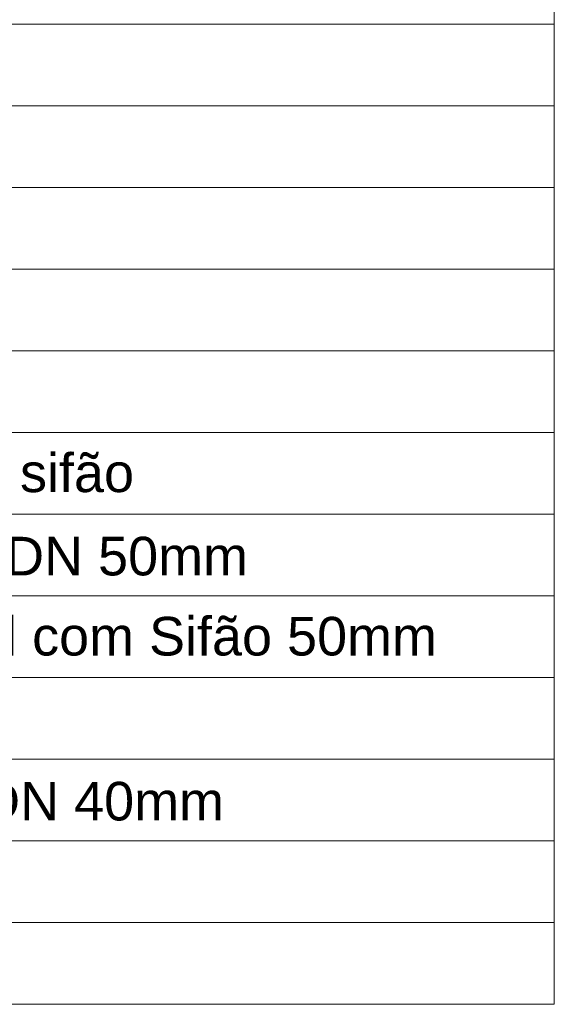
# Model space of a CAD drawing. Header units: millimetres. Extents: x 26 to 1362, y 24 to 358.
# Tile 203 of 256: x 1019.94 to 1021.1, y 328.63 to 330.75. Entities that reach past the tile are written whole.
import ezdxf

# ---------------------------------------------------------------- set-up
doc = ezdxf.new("R2010")
doc.units = ezdxf.units.MM
doc.layers.add('DI-Tabelas', color=7, linetype='Continuous', lineweight=5)
doc.styles.add('arial', font='arial.ttf')

msp = doc.modelspace()

# ---------------------------------------------------------------- linework, layer by layer
at = {"layer": 'DI-Tabelas'}
for p, q in [((1021.0973, 331.1401), (1021.0973, 330.7453)), ((1021.0973, 330.7453), (1018.4909, 330.7453)), ((1021.0973, 330.7453), (1021.0973, 330.5688)), ((1021.0973, 330.5688), (1018.4909, 330.5688)), ((1021.0973, 330.5688), (1021.0973, 330.3922)), ((1021.0973, 330.3922), (1018.4909, 330.3922)), ((1021.0973, 330.3922), (1021.0973, 330.2156)), ((1021.0973, 330.2156), (1018.4909, 330.2156)), ((1021.0973, 330.2156), (1021.0973, 330.0391)), ((1021.0973, 330.0391), (1018.4909, 330.0391)), ((1021.0973, 330.0391), (1021.0973, 329.8625)), ((1021.0973, 329.8625), (1018.4909, 329.8625)), ((1021.0973, 329.8625), (1021.0973, 329.6859)), ((1021.0973, 329.6859), (1018.4909, 329.6859)), ((1021.0973, 329.6859), (1021.0973, 329.5094)), ((1021.0973, 329.5094), (1018.4909, 329.5094)), ((1021.0973, 329.5094), (1021.0973, 329.3328)), ((1021.0973, 329.3328), (1018.4909, 329.3328)), ((1021.0973, 329.3328), (1021.0973, 329.1562)), ((1021.0973, 329.1562), (1018.4909, 329.1562)), ((1021.0973, 329.1562), (1021.0973, 328.9797)), ((1021.0973, 328.9797), (1018.4909, 328.9797)), ((1021.0973, 328.9797), (1021.0973, 328.8031)), ((1021.0973, 328.8031), (1018.4909, 328.8031)), ((1021.0973, 328.8031), (1021.0973, 328.6265)), ((1021.0973, 328.6265), (1018.4909, 328.6265))]:
    msp.add_line(p, q, dxfattribs=at)

# ---------------------------------------------------------------- texts
at = {"layer": 'DI-Tabelas', "char_height": 0.0835, "attachment_point": 7, "line_spacing_factor": 0.6, "style": 'arial'}
for s, insert, width in [('Lavatório  Residencial com sifão', (1018.5099, 329.7325), 3.27838), ('Máquina de Lavar Roupas DN 50mm', (1018.5099, 329.5284), 3.759412), ('Pia de Cozinha Residencial com Sifão 50mm', (1018.5099, 329.3793), 4.556796), ('Tanque de Lavar Roupas DN 40mm', (1018.5099, 328.9987), 3.658224)]:
    msp.add_mtext(s, dxfattribs=dict(at, insert=insert, width=width))

doc.saveas('drawing.dxf')
